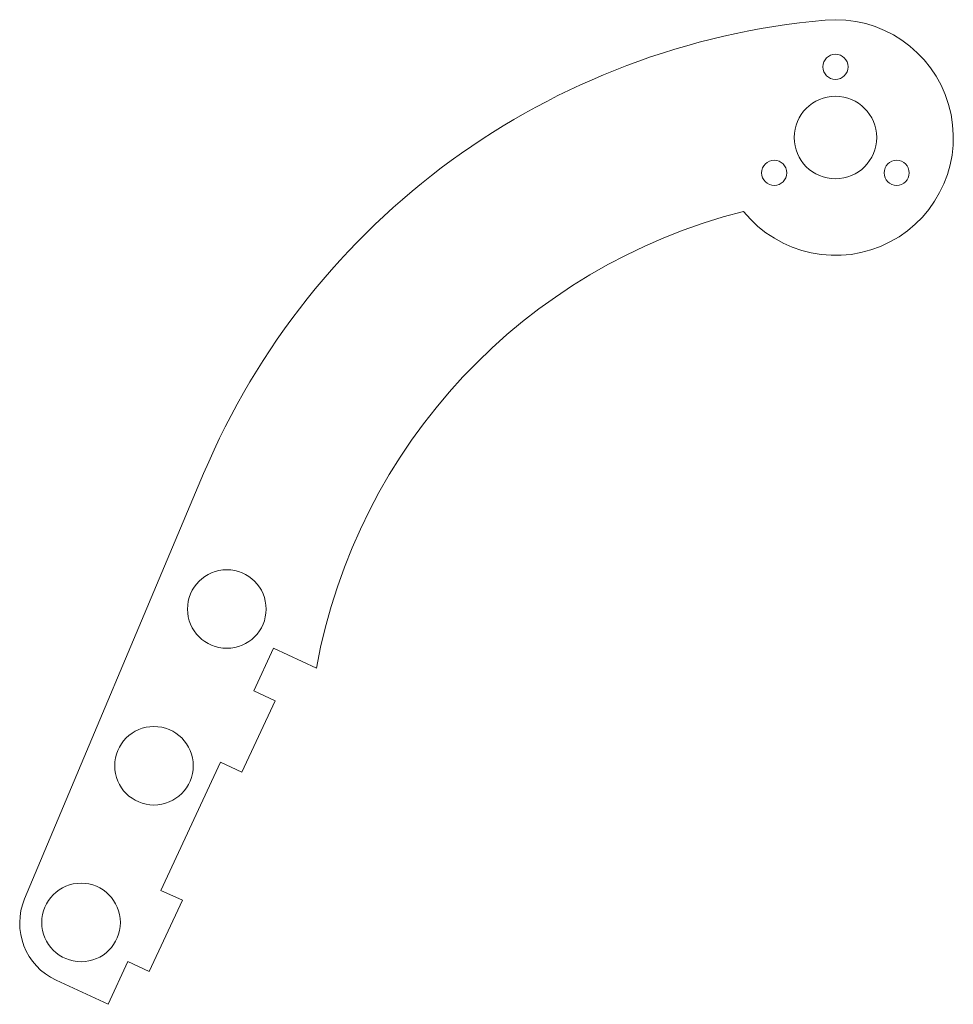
# Model space of a CAD drawing. Header units: millimetres. Extents: x -104 to 15, y 90 to 215.
import ezdxf

# ---------------------------------------------------------------- set-up
doc = ezdxf.new("R2010")
doc.units = ezdxf.units.MM

msp = doc.modelspace()

# ---------------------------------------------------------------- linework, layer by layer
at = {"color": 7, "linetype": 'Continuous', "lineweight": 15}
for p, q in [((-80.41, 157.23), (-103.19, 103.09)), ((-74.03, 129.56), (-71.5, 135)), ((-71.5, 135), (-66.06, 132.47)), ((-71.31, 128.29), (-74.03, 129.56)), ((-75.53, 119.23), (-71.31, 128.29)), ((-85.84, 104.17), (-78.25, 120.49)), ((-78.25, 120.49), (-75.53, 119.23)), ((-83.12, 102.91), (-85.84, 104.17)), ((-87.33, 93.84), (-83.12, 102.91)), ((-92.58, 89.66), (-90.05, 95.1)), ((-90.05, 95.1), (-87.33, 93.84)), ((-99.19, 92.74), (-92.58, 89.66))]:
    msp.add_line(p, q, dxfattribs=at)
for centre, radius in [((0, 209), 1.6), ((0, 200), 5.25), ((-7.79, 195.5), 1.6), ((7.79, 195.5), 1.6), ((-77.46, 139.98), 5), ((-86.73, 120.03), 5), ((-96.01, 100.08), 5)]:
    msp.add_circle(centre, radius, dxfattribs=at)
for centre, radius, start, end in [((7.05, 120.42), 94.89, 95.0639, 157.1769), ((0, 200), 15, 218.8117, 95.0639), ((6.28, 119.29), 73.53, 104.1471, 169.6785), ((-95.82, 99.99), 8, 157.1769, 245.0609)]:
    msp.add_arc(centre, radius, start, end, dxfattribs=at)

doc.saveas('drawing.dxf')
